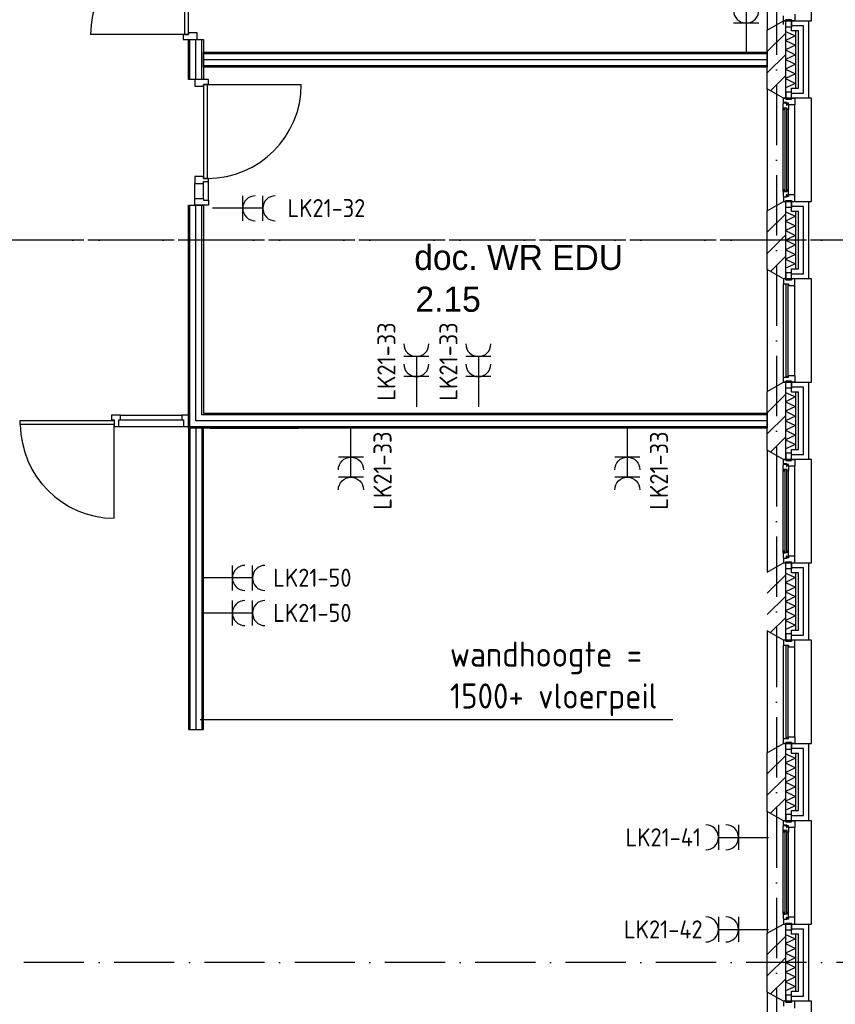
# Model space of a CAD drawing. Header units: millimetres. Extents: x 89505 to 241280, y 191 to 84291.
# Tile 23 of 45: x 182763 to 190893, y 19648 to 29460. Entities that reach past the tile are written whole.
import ezdxf
from ezdxf.enums import TextEntityAlignment as Align

# ---------------------------------------------------------------- set-up
doc = ezdxf.new("R2010")
doc.units = ezdxf.units.MM
doc.header["$LTSCALE"] = 100
doc.linetypes.add('DASHDOT', pattern=[9, 6, -1.5, 0, -1.5])
doc.layers.get('0').update_dxf_attribs({"linetype": 'CONTINUOUS'})
for name, color, linetype in [('AL$1----_ALGEMEEN', 7, 'CONTINUOUS'), ('AL$7----_STRAMIEN', 1, 'DASHDOT'), ('AL21----_BUITENWAND', 4, 'CONTINUOUS'), ('AL21K---_ISOLATIE', 1, 'CONTINUOUS'), ('AL22----_BINNENWAND', 7, 'CONTINUOUS'), ('AL28----_KONSTRUKTIE', 3, 'CONTINUOUS'), ('AL31----_BUITENKOZ', 7, 'CONTINUOUS'), ('AL32----_BINNENKOZ', 7, 'CONTINUOUS'), ('AL32----_DRAAIRICHTING', 1, 'CONTINUOUS'), ('ALL-----_REFLIJNEN', 8, 'CONTINUOUS'), ('ALXA3---_VOLZWART', 14, 'CONTINUOUS'), ('ALXAB---_PREFABBETON', 1, 'CONTINUOUS'), ('BL$4----', 7, 'CONTINUOUS'), ('BOUW', 8, 'CONTINUOUS'), ('EB62203-_ATTRIB', 2, 'CONTINUOUS'), ('EB63103-_ATTRIB', 2, 'CONTINUOUS'), ('EL62203-_KRACHT-WCD230', 3, 'CONTINUOUS'), ('EL63103-_LICHT-WCD230V', 3, 'CONTINUOUS')]:
    doc.layers.add(name, color=color, linetype=linetype)
doc.styles.add('1_8', font='ISO', dxfattribs={"height": 1.8})
doc.styles.add('BURO-025', font='BUROFONT.shx', dxfattribs={"height": 250})
doc.styles.add('NORATT', font='isocp.shx')
doc.styles.get("Standard").update_dxf_attribs({"font": 'iso.shx'})

# ---------------------------------------------------------------- blocks, each defined once
blk = doc.blocks.new('ES3W2A')
for p, q in [((1.25, 2), (-1.25, 2)), ((0, 2), (0, -3)), ((1.25, 0), (-1.25, 0))]:
    blk.add_line(p, q)
for centre in [(0, 3.25), (0, 1.25)]:
    blk.add_arc(centre, 1.25, 180, 0)
at = {"style": 'NORATT'}
for tag, flags, p in [('VERMOGEN', 9, (-2.5, 5)), ('GROEP', 8, (0, 5)), ('SCHAK', 8, (2.5, 5)), ('GELIJK', 9, (5, 5)), ('KAST', 9, (7, 5)), ('TAL', 8, (2.5, 5))]:
    blk.add_attdef(tag, text='', height=1.8, rotation=90, dxfattribs=dict(at, flags=flags)).set_placement(p, align=Align.MIDDLE_CENTER)
at = {"style": 'NORATT', "width": 0.7, "flags": 8}
blk.add_attdef('DOEL', text='', height=1.8, rotation=90, dxfattribs=at).set_placement((-2.5, 5), align=Align.MIDDLE_LEFT)
at = {"style": 'NORATT', "flags": 9}
blk.add_attdef('M_CODE', text='', height=1.8, dxfattribs=at).set_placement((0, 0), align=Align.MIDDLE_CENTER)

msp = doc.modelspace()

# ---------------------------------------------------------------- linework, layer by layer
at = {"color": 8, "linetype": 'Continuous'}
for p, q in [((183678.6, 25520.4), (183678.6, 25473.4)), ((183768.6, 25520.4), (183678.6, 25520.4)), ((183768.6, 25473.4), (183768.6, 25520.4)), ((183678.6, 25473.4), (183705.6, 25473.4)), ((183705.6, 25473.4), (183705.6, 25406.4)), ((183751.6, 25473.4), (183768.6, 25473.4)), ((183751.6, 25406.4), (183751.6, 25473.4)), ((183705.6, 25406.4), (183751.6, 25406.4))]:
    msp.add_line(p, q, dxfattribs=at)
msp.add_lwpolyline([(184445.1, 25520.4), (184378.1, 25520.4), (184378.1, 25473.4), (184395.1, 25473.4), (184395.1, 25406.4), (184445.1, 25406.4)], close=True, dxfattribs=at)
msp.add_lwpolyline([(182769.1, 25426.4, 0.408724), (183703.6, 24491.9), (183703.6, 25426.4)], format="xyb", dxfattribs=at)
at = {"layer": 'AL$1----_ALGEMEEN', "color": 8}
msp.add_line((189273.9, 22482.5), (184560.6, 22482.5), dxfattribs=at)
at = {"layer": 'AL$7----_STRAMIEN', "color": 1}
for p, q in [((190305.1, 76515.8), (190305.1, 7174.9)), ((192144.3, 27263.4), (170205.1, 27263.4)), ((194205.1, 27263.4), (170205.1, 27263.4)), ((194205.1, 20063.4), (170205.1, 20063.4))]:
    msp.add_line(p, q, dxfattribs=at)
at = {"layer": 'AL21----_BUITENWAND', "color": 8}
for p, q in [((190456.1, 29448.4), (190625.1, 29448.4)), ((190456.1, 29348.4), (190456.1, 29448.4)), ((190625.1, 29448.4), (190625.1, 28678.4)), ((190525.1, 29348.4), (190456.1, 29348.4)), ((190525.1, 28778.4), (190525.1, 29348.4)), ((190456.1, 28678.4), (190456.1, 28778.4)), ((190456.1, 28778.4), (190525.1, 28778.4)), ((190625.1, 28678.4), (190456.1, 28678.4)), ((190456.1, 27648.4), (190625.1, 27648.4)), ((190456.1, 27548.4), (190456.1, 27648.4)), ((190625.1, 27648.4), (190625.1, 26878.4)), ((190525.1, 27548.4), (190456.1, 27548.4)), ((190525.1, 26978.4), (190525.1, 27548.4)), ((190456.1, 26878.4), (190456.1, 26978.4)), ((190456.1, 26978.4), (190525.1, 26978.4)), ((190625.1, 26878.4), (190456.1, 26878.4)), ((190456.1, 25848.4), (190625.1, 25848.4)), ((190456.1, 25748.4), (190456.1, 25848.4)), ((190625.1, 25848.4), (190625.1, 25078.4)), ((190525.1, 25748.4), (190456.1, 25748.4)), ((190525.1, 25178.4), (190525.1, 25748.4)), ((190456.1, 25078.4), (190456.1, 25178.4)), ((190456.1, 25178.4), (190525.1, 25178.4)), ((190625.1, 25078.4), (190456.1, 25078.4)), ((190456.1, 24048.4), (190625.1, 24048.4)), ((190456.1, 23948.4), (190456.1, 24048.4)), ((190625.1, 24048.4), (190625.1, 23278.4)), ((190525.1, 23948.4), (190456.1, 23948.4)), ((190525.1, 23378.4), (190525.1, 23948.4)), ((190456.1, 23278.4), (190456.1, 23378.4)), ((190456.1, 23378.4), (190525.1, 23378.4)), ((190625.1, 23278.4), (190456.1, 23278.4)), ((190456.1, 22248.4), (190625.1, 22248.4)), ((190456.1, 22148.4), (190456.1, 22248.4)), ((190625.1, 22248.4), (190625.1, 21478.4)), ((190525.1, 22148.4), (190456.1, 22148.4)), ((190525.1, 21578.4), (190525.1, 22148.4)), ((190456.1, 21478.4), (190456.1, 21578.4)), ((190456.1, 21578.4), (190525.1, 21578.4)), ((190625.1, 21478.4), (190456.1, 21478.4)), ((190456.1, 20448.4), (190625.1, 20448.4)), ((190456.1, 20348.4), (190456.1, 20448.4)), ((190625.1, 20448.4), (190625.1, 19678.4)), ((190525.1, 20348.4), (190456.1, 20348.4)), ((190525.1, 19778.4), (190525.1, 20348.4)), ((190456.1, 19678.4), (190456.1, 19778.4)), ((190456.1, 19778.4), (190525.1, 19778.4)), ((190625.1, 19678.4), (190456.1, 19678.4))]:
    msp.add_line(p, q, dxfattribs=at)
at = {"layer": 'AL21K---_ISOLATIE', "color": 8, "linetype": 'Continuous'}
for p, q in [((190395.1, 29348.4), (190395.1, 28778.4)), ((190395.1, 29344.2), (190495.1, 29300.9)), ((190495.1, 29348.4), (190495.1, 28778.4)), ((190495.1, 29300.9), (190395.1, 29253.4)), ((190395.1, 29253.4), (190495.1, 29205.9)), ((190495.1, 29205.9), (190395.1, 29158.4)), ((190395.1, 29158.4), (190495.1, 29110.9)), ((190495.1, 29110.9), (190395.1, 29063.4)), ((190395.1, 29063.4), (190495.1, 29015.9)), ((190495.1, 29015.9), (190395.1, 28968.4)), ((190395.1, 28968.4), (190495.1, 28920.9)), ((190495.1, 28920.9), (190395.1, 28873.4)), ((190395.1, 28873.4), (190495.1, 28825.9)), ((190495.1, 28825.9), (190395.1, 28782.6)), ((190395.1, 27548.4), (190395.1, 26978.4)), ((190395.1, 27544.2), (190495.1, 27500.9)), ((190495.1, 27500.9), (190395.1, 27453.4)), ((190495.1, 27548.4), (190495.1, 26978.4)), ((190395.1, 27453.4), (190495.1, 27405.9)), ((190495.1, 27405.9), (190395.1, 27358.4)), ((190395.1, 27358.4), (190495.1, 27310.9)), ((190495.1, 27310.9), (190395.1, 27263.4)), ((190395.1, 27263.4), (190495.1, 27215.9)), ((190495.1, 27215.9), (190395.1, 27168.4)), ((190395.1, 27168.4), (190495.1, 27120.9)), ((190495.1, 27120.9), (190395.1, 27073.4)), ((190395.1, 27073.4), (190495.1, 27025.9)), ((190495.1, 27025.9), (190395.1, 26982.6)), ((190395.1, 25748.4), (190395.1, 25178.4)), ((190395.1, 25744.2), (190495.1, 25700.9)), ((190495.1, 25748.4), (190495.1, 25178.4)), ((190495.1, 25700.9), (190395.1, 25653.4)), ((190395.1, 25653.4), (190495.1, 25605.9)), ((190495.1, 25605.9), (190395.1, 25558.4)), ((190395.1, 25558.4), (190495.1, 25510.9)), ((190495.1, 25510.9), (190395.1, 25463.4)), ((190395.1, 25463.4), (190495.1, 25415.9)), ((190495.1, 25415.9), (190395.1, 25368.4)), ((190395.1, 25368.4), (190495.1, 25320.9)), ((190495.1, 25320.9), (190395.1, 25273.4)), ((190395.1, 25273.4), (190495.1, 25225.9)), ((190495.1, 25225.9), (190395.1, 25182.6)), ((190395.1, 23948.4), (190395.1, 23378.4)), ((190395.1, 23944.2), (190495.1, 23900.9)), ((190495.1, 23948.4), (190495.1, 23378.4)), ((190495.1, 23900.9), (190395.1, 23853.4)), ((190395.1, 23853.4), (190495.1, 23805.9)), ((190495.1, 23805.9), (190395.1, 23758.4)), ((190395.1, 23758.4), (190495.1, 23710.9)), ((190495.1, 23710.9), (190395.1, 23663.4)), ((190395.1, 23663.4), (190495.1, 23615.9)), ((190495.1, 23615.9), (190395.1, 23568.4)), ((190395.1, 23568.4), (190495.1, 23520.9)), ((190495.1, 23520.9), (190395.1, 23473.4)), ((190395.1, 23473.4), (190495.1, 23425.9)), ((190495.1, 23425.9), (190395.1, 23382.6)), ((190395.1, 22148.4), (190395.1, 21578.4)), ((190395.1, 22144.2), (190495.1, 22100.9)), ((190495.1, 22100.9), (190395.1, 22053.4)), ((190495.1, 22148.4), (190495.1, 21578.4)), ((190395.1, 22053.4), (190495.1, 22005.9)), ((190495.1, 22005.9), (190395.1, 21958.4)), ((190395.1, 21958.4), (190495.1, 21910.9)), ((190495.1, 21910.9), (190395.1, 21863.4)), ((190395.1, 21863.4), (190495.1, 21815.9)), ((190495.1, 21815.9), (190395.1, 21768.4)), ((190395.1, 21768.4), (190495.1, 21720.9)), ((190495.1, 21720.9), (190395.1, 21673.4)), ((190395.1, 21673.4), (190495.1, 21625.9)), ((190495.1, 21625.9), (190395.1, 21582.6)), ((190395.1, 20348.4), (190395.1, 19778.4)), ((190395.1, 20344.2), (190495.1, 20300.9)), ((190495.1, 20348.4), (190495.1, 19778.4)), ((190495.1, 20300.9), (190395.1, 20253.4)), ((190395.1, 20253.4), (190495.1, 20205.9)), ((190495.1, 20205.9), (190395.1, 20158.4)), ((190395.1, 20158.4), (190495.1, 20110.9)), ((190495.1, 20110.9), (190395.1, 20063.4)), ((190395.1, 20063.4), (190495.1, 20015.9)), ((190495.1, 20015.9), (190395.1, 19968.4)), ((190395.1, 19968.4), (190495.1, 19920.9)), ((190495.1, 19920.9), (190395.1, 19873.4)), ((190395.1, 19873.4), (190495.1, 19825.9)), ((190495.1, 19825.9), (190395.1, 19782.6))]:
    msp.add_line(p, q, dxfattribs=at)
at = {"layer": 'AL22----_BINNENWAND', "color": 8}
for p, q in [((184445.1, 29263.5), (184595.1, 29263.5)), ((184445.1, 28863.3), (184445.1, 29263.5)), ((184595.1, 29263.5), (184595.1, 28863.3)), ((184595.1, 29138.4), (190215.1, 29138.4)), ((184595.1, 28988.4), (184595.1, 29138.4)), ((190215.1, 29138.4), (190215.1, 28988.4)), ((190215.1, 28988.4), (184595.1, 28988.4)), ((184595.1, 28863.3), (184445.1, 28863.3)), ((184445.1, 27612.3), (184595.1, 27612.3)), ((184445.1, 25388.4), (184445.1, 27612.3)), ((184595.1, 27612.3), (184595.1, 25538.4)), ((184595.1, 25538.4), (190215.1, 25538.4)), ((190215.1, 25538.4), (190215.1, 25388.4)), ((190215.1, 25388.4), (184445.1, 25388.4)), ((184595.1, 25388.4), (184445.1, 25388.4)), ((184445.1, 25388.4), (184445.1, 22388.4)), ((184595.1, 22388.4), (184595.1, 25388.4)), ((184445.1, 22388.4), (184595.1, 22388.4))]:
    msp.add_line(p, q, dxfattribs=at)
at = {"layer": 'AL22----_BINNENWAND', "color": 8, "linetype": 'Continuous'}
for p, q in [((184460.1, 28863.3), (184460.1, 29263.5)), ((184580.1, 28863.3), (184580.1, 29263.5)), ((184595.1, 29123.4), (190215.1, 29123.4)), ((184595.1, 29003.4), (190215.1, 29003.4)), ((184460.1, 25403.4), (184460.1, 27612.3)), ((184580.1, 25523.4), (184580.1, 27612.3)), ((190215.1, 25523.4), (184580.1, 25523.4)), ((190215.1, 25403.4), (184460.1, 25403.4)), ((184460.1, 25388.4), (184460.1, 22388.4)), ((184580.1, 25388.4), (184580.1, 22388.4))]:
    msp.add_line(p, q, dxfattribs=at)
at = {"layer": 'AL28----_KONSTRUKTIE', "color": 8}
for p, q in [((190215.1, 29356), (190375.1, 29448.4)), ((190375.1, 29448.4), (190395.1, 29448.4)), ((190395.1, 29448.4), (190395.1, 28678.4)), ((190215.1, 28770.8), (190215.1, 29356)), ((190375.1, 28678.4), (190215.1, 28770.8)), ((190395.1, 28678.4), (190375.1, 28678.4)), ((190215.1, 27556), (190375.1, 27648.4)), ((190375.1, 27648.4), (190395.1, 27648.4)), ((190395.1, 27648.4), (190395.1, 26878.4)), ((190215.1, 26970.8), (190215.1, 27556)), ((190375.1, 26878.4), (190215.1, 26970.8)), ((190395.1, 26878.4), (190375.1, 26878.4)), ((190215.1, 25756), (190375.1, 25848.4)), ((190375.1, 25848.4), (190395.1, 25848.4)), ((190395.1, 25848.4), (190395.1, 25078.4)), ((190215.1, 25170.8), (190215.1, 25756)), ((190375.1, 25078.4), (190215.1, 25170.8)), ((190395.1, 25078.4), (190375.1, 25078.4)), ((190215.1, 23956), (190375.1, 24048.4)), ((190375.1, 24048.4), (190395.1, 24048.4)), ((190395.1, 24048.4), (190395.1, 23278.4)), ((190375.1, 23278.4), (190215.1, 23370.8)), ((190395.1, 23278.4), (190375.1, 23278.4)), ((190215.1, 22156), (190375.1, 22248.4)), ((190375.1, 22248.4), (190395.1, 22248.4)), ((190395.1, 22248.4), (190395.1, 21478.4)), ((190215.1, 21570.8), (190215.1, 22156)), ((190375.1, 21478.4), (190215.1, 21570.8)), ((190395.1, 21478.4), (190375.1, 21478.4)), ((190215.1, 20356), (190375.1, 20448.4)), ((190375.1, 20448.4), (190395.1, 20448.4)), ((190395.1, 20448.4), (190395.1, 19678.4)), ((190215.1, 19770.8), (190215.1, 20356)), ((190375.1, 19678.4), (190215.1, 19770.8)), ((190395.1, 19678.4), (190375.1, 19678.4))]:
    msp.add_line(p, q, dxfattribs=at)
at = {"layer": 'AL31----_BUITENKOZ', "color": 8}
for p, q in [((190215.1, 30570.8), (190215.1, 29356)), ((190655.1, 29448.4), (190655.1, 30478.4)), ((190215.1, 29356), (190375.1, 29448.4)), ((190375.1, 29448.4), (190655.1, 29448.4)), ((190400.1, 29387.4), (190400.1, 29458.4)), ((190400.1, 29458.4), (190456.1, 29458.4)), ((190456.1, 29458.4), (190456.1, 29387.4)), ((190456.1, 29387.4), (190400.1, 29387.4)), ((190215.1, 28770.8), (190215.1, 27556)), ((190375.1, 28678.4), (190215.1, 28770.8)), ((190655.1, 28678.4), (190375.1, 28678.4)), ((190375.1, 28634.4), (190375.1, 28678.4)), ((190375.1, 28678.4), (190400.1, 28678.4)), ((190400.1, 28739.4), (190400.1, 28668.4)), ((190456.1, 28739.4), (190400.1, 28739.4)), ((190400.1, 28678.4), (190400.1, 28668.4)), ((190400.1, 28668.4), (190456.1, 28668.4)), ((190400.1, 28668.4), (190456.1, 28668.4)), ((190456.1, 28668.4), (190456.1, 28739.4)), ((190456.1, 28678.4), (190489.1, 28678.4)), ((190456.1, 28668.4), (190456.1, 28678.4)), ((190489.1, 28678.4), (190489.1, 28611.4)), ((190655.1, 27648.4), (190655.1, 28678.4)), ((190372.1, 28621.7), (190376.4, 28624.1)), ((190372.1, 28579.2), (190372.1, 28621.7)), ((190372.1, 27747.6), (190372.1, 28579.2)), ((190413.1, 28579.2), (190372.1, 28579.2)), ((190374.4, 28562.2), (190374.4, 28579.2)), ((190374.4, 28579.2), (190388, 28579.2)), ((190388, 28562.2), (190374.4, 28562.2)), ((190411.1, 28634.4), (190375.1, 28634.4)), ((190376.4, 28631.2), (190406.1, 28631.2)), ((190376.4, 28624.1), (190376.4, 28631.2)), ((190388, 28579.2), (190388, 28562.2)), ((190406.1, 28631.2), (190406.1, 28608.7)), ((190406.1, 28608.7), (190411.1, 28608.7)), ((190411.1, 28628.4), (190411.1, 28634.4)), ((190426.1, 28628.4), (190411.1, 28628.4)), ((190411.1, 28616.7), (190426.1, 28616.7)), ((190411.1, 28608.7), (190411.1, 28616.7)), ((190413.1, 28562.2), (190413.1, 28579.2)), ((190426.1, 28564.3), (190413.1, 28562.2)), ((190426.1, 28611.4), (190426.1, 28628.4)), ((190426.1, 28616.7), (190426.1, 28611.4)), ((190489.1, 28611.4), (190426.1, 28611.4)), ((190426.1, 28611.4), (190426.1, 28564.3)), ((190426.1, 27762.5), (190426.1, 28564.3)), ((190489.1, 27715.4), (190489.1, 28611.4)), ((190372.1, 27747.6), (190372.1, 27705.1)), ((190413.1, 27747.6), (190372.1, 27747.6)), ((190372.1, 27705.1), (190376.4, 27702.6)), ((190374.4, 27764.6), (190374.4, 27747.6)), ((190388, 27764.6), (190374.4, 27764.6)), ((190374.4, 27747.6), (190388, 27747.6)), ((190375.1, 27692.4), (190375.1, 27648.4)), ((190411.1, 27692.4), (190375.1, 27692.4)), ((190376.4, 27702.6), (190376.4, 27695.6)), ((190376.4, 27695.6), (190406.1, 27695.6)), ((190388, 27747.6), (190388, 27764.6)), ((190406.1, 27718.1), (190411.1, 27718.1)), ((190406.1, 27695.6), (190406.1, 27718.1)), ((190411.1, 27718.1), (190411.1, 27710.1)), ((190411.1, 27710.1), (190426.1, 27710.1)), ((190411.1, 27698.4), (190411.1, 27692.4)), ((190426.1, 27698.4), (190411.1, 27698.4)), ((190413.1, 27764.6), (190413.1, 27747.6)), ((190426.1, 27762.5), (190413.1, 27764.6)), ((190426.1, 27715.4), (190426.1, 27762.5)), ((190426.1, 27715.4), (190426.1, 27698.4)), ((190489.1, 27715.4), (190426.1, 27715.4)), ((190426.1, 27710.1), (190426.1, 27715.4)), ((190489.1, 27648.4), (190489.1, 27715.4)), ((190215.1, 27556), (190375.1, 27648.4)), ((190375.1, 27648.4), (190655.1, 27648.4)), ((190375.1, 27648.4), (190400.1, 27648.4)), ((190400.1, 27587.4), (190400.1, 27658.4)), ((190400.1, 27658.4), (190456.1, 27658.4)), ((190400.1, 27658.4), (190456.1, 27658.4)), ((190400.1, 27648.4), (190400.1, 27658.4)), ((190456.1, 27587.4), (190400.1, 27587.4)), ((190456.1, 27658.4), (190456.1, 27587.4)), ((190456.1, 27658.4), (190456.1, 27648.4)), ((190456.1, 27648.4), (190489.1, 27648.4)), ((190215.1, 26970.8), (190215.1, 25756)), ((190375.1, 26878.4), (190215.1, 26970.8)), ((190400.1, 26939.4), (190400.1, 26868.4)), ((190456.1, 26939.4), (190400.1, 26939.4)), ((190456.1, 26868.4), (190456.1, 26939.4)), ((190655.1, 26878.4), (190375.1, 26878.4)), ((190375.1, 25898.4), (190375.1, 26828.4)), ((190400.1, 26868.4), (190456.1, 26868.4)), ((190489.1, 25915.4), (190489.1, 26811.4)), ((190655.1, 25848.4), (190655.1, 26878.4)), ((190215.1, 25756), (190375.1, 25848.4)), ((190375.1, 25848.4), (190655.1, 25848.4)), ((190400.1, 25787.4), (190400.1, 25858.4)), ((190400.1, 25858.4), (190456.1, 25858.4)), ((190456.1, 25858.4), (190456.1, 25787.4)), ((190456.1, 25787.4), (190400.1, 25787.4)), ((190215.1, 25170.8), (190215.1, 23956)), ((190375.1, 25078.4), (190215.1, 25170.8)), ((190400.1, 25139.4), (190400.1, 25068.4)), ((190456.1, 25139.4), (190400.1, 25139.4)), ((190456.1, 25068.4), (190456.1, 25139.4)), ((190372.1, 25021.7), (190376.4, 25024.1)), ((190372.1, 24979.2), (190372.1, 25021.7)), ((190655.1, 25078.4), (190375.1, 25078.4)), ((190375.1, 25034.4), (190375.1, 25078.4)), ((190375.1, 25078.4), (190400.1, 25078.4)), ((190411.1, 25034.4), (190375.1, 25034.4)), ((190376.4, 25031.2), (190406.1, 25031.2)), ((190376.4, 25024.1), (190376.4, 25031.2)), ((190400.1, 25078.4), (190400.1, 25068.4)), ((190400.1, 25068.4), (190456.1, 25068.4)), ((190400.1, 25068.4), (190456.1, 25068.4)), ((190406.1, 25031.2), (190406.1, 25008.7)), ((190411.1, 25028.4), (190411.1, 25034.4)), ((190426.1, 25028.4), (190411.1, 25028.4)), ((190426.1, 25011.4), (190426.1, 25028.4)), ((190456.1, 25078.4), (190489.1, 25078.4)), ((190456.1, 25068.4), (190456.1, 25078.4)), ((190489.1, 25078.4), (190489.1, 25011.4)), ((190655.1, 24048.4), (190655.1, 25078.4)), ((190372.1, 24147.6), (190372.1, 24979.2)), ((190413.1, 24979.2), (190372.1, 24979.2)), ((190374.4, 24962.2), (190374.4, 24979.2)), ((190374.4, 24979.2), (190388, 24979.2)), ((190388, 24962.2), (190374.4, 24962.2)), ((190388, 24979.2), (190388, 24962.2)), ((190406.1, 25008.7), (190411.1, 25008.7)), ((190411.1, 25016.7), (190426.1, 25016.7)), ((190411.1, 25008.7), (190411.1, 25016.7)), ((190413.1, 24962.2), (190413.1, 24979.2)), ((190426.1, 24964.3), (190413.1, 24962.2)), ((190426.1, 25016.7), (190426.1, 25011.4)), ((190489.1, 25011.4), (190426.1, 25011.4)), ((190426.1, 25011.4), (190426.1, 24964.3)), ((190426.1, 24162.5), (190426.1, 24964.3)), ((190489.1, 24115.4), (190489.1, 25011.4)), ((190372.1, 24147.6), (190372.1, 24105.1)), ((190413.1, 24147.6), (190372.1, 24147.6)), ((190374.4, 24164.6), (190374.4, 24147.6)), ((190388, 24164.6), (190374.4, 24164.6)), ((190374.4, 24147.6), (190388, 24147.6)), ((190388, 24147.6), (190388, 24164.6)), ((190413.1, 24164.6), (190413.1, 24147.6)), ((190426.1, 24162.5), (190413.1, 24164.6)), ((190426.1, 24115.4), (190426.1, 24162.5)), ((190215.1, 23956), (190375.1, 24048.4)), ((190372.1, 24105.1), (190376.4, 24102.6)), ((190375.1, 24092.4), (190375.1, 24048.4)), ((190411.1, 24092.4), (190375.1, 24092.4)), ((190375.1, 24048.4), (190655.1, 24048.4)), ((190375.1, 24048.4), (190400.1, 24048.4)), ((190376.4, 24102.6), (190376.4, 24095.6)), ((190376.4, 24095.6), (190406.1, 24095.6)), ((190400.1, 24058.4), (190456.1, 24058.4)), ((190400.1, 24048.4), (190400.1, 24058.4)), ((190400.1, 23987.4), (190400.1, 24058.4)), ((190400.1, 24058.4), (190456.1, 24058.4)), ((190406.1, 24118.1), (190411.1, 24118.1)), ((190406.1, 24095.6), (190406.1, 24118.1)), ((190411.1, 24118.1), (190411.1, 24110.1)), ((190411.1, 24110.1), (190426.1, 24110.1)), ((190411.1, 24098.4), (190411.1, 24092.4)), ((190426.1, 24098.4), (190411.1, 24098.4)), ((190426.1, 24115.4), (190426.1, 24098.4)), ((190489.1, 24115.4), (190426.1, 24115.4)), ((190426.1, 24110.1), (190426.1, 24115.4)), ((190456.1, 24058.4), (190456.1, 24048.4)), ((190456.1, 24058.4), (190456.1, 23987.4)), ((190456.1, 24048.4), (190489.1, 24048.4)), ((190489.1, 24048.4), (190489.1, 24115.4)), ((190456.1, 23987.4), (190400.1, 23987.4)), ((190215.1, 23370.8), (190215.1, 22156)), ((190375.1, 23278.4), (190215.1, 23370.8)), ((190655.1, 23278.4), (190375.1, 23278.4)), ((190400.1, 23339.4), (190400.1, 23268.4)), ((190456.1, 23339.4), (190400.1, 23339.4)), ((190400.1, 23268.4), (190456.1, 23268.4)), ((190456.1, 23268.4), (190456.1, 23339.4)), ((190655.1, 22248.4), (190655.1, 23278.4)), ((190375.1, 22298.4), (190375.1, 23228.4)), ((190489.1, 22315.4), (190489.1, 23211.4)), ((190215.1, 22156), (190375.1, 22248.4)), ((190375.1, 22248.4), (190655.1, 22248.4)), ((190400.1, 22187.4), (190400.1, 22258.4)), ((190400.1, 22258.4), (190456.1, 22258.4)), ((190456.1, 22187.4), (190400.1, 22187.4)), ((190456.1, 22258.4), (190456.1, 22187.4)), ((190215.1, 21570.8), (190215.1, 20356)), ((190375.1, 21478.4), (190215.1, 21570.8)), ((190400.1, 21539.4), (190400.1, 21468.4)), ((190456.1, 21539.4), (190400.1, 21539.4)), ((190456.1, 21468.4), (190456.1, 21539.4)), ((190372.1, 21421.7), (190376.4, 21424.1)), ((190372.1, 21379.2), (190372.1, 21421.7)), ((190375.1, 21434.4), (190375.1, 21478.4)), ((190375.1, 21478.4), (190400.1, 21478.4)), ((190655.1, 21478.4), (190375.1, 21478.4)), ((190411.1, 21434.4), (190375.1, 21434.4)), ((190376.4, 21431.2), (190406.1, 21431.2)), ((190376.4, 21424.1), (190376.4, 21431.2)), ((190400.1, 21478.4), (190400.1, 21468.4)), ((190400.1, 21468.4), (190456.1, 21468.4)), ((190400.1, 21468.4), (190456.1, 21468.4)), ((190406.1, 21431.2), (190406.1, 21408.7)), ((190406.1, 21408.7), (190411.1, 21408.7)), ((190411.1, 21428.4), (190411.1, 21434.4)), ((190426.1, 21428.4), (190411.1, 21428.4)), ((190411.1, 21416.7), (190426.1, 21416.7)), ((190411.1, 21408.7), (190411.1, 21416.7)), ((190426.1, 21411.4), (190426.1, 21428.4)), ((190426.1, 21416.7), (190426.1, 21411.4)), ((190489.1, 21411.4), (190426.1, 21411.4)), ((190426.1, 21411.4), (190426.1, 21364.3)), ((190456.1, 21478.4), (190489.1, 21478.4)), ((190456.1, 21468.4), (190456.1, 21478.4)), ((190489.1, 21478.4), (190489.1, 21411.4)), ((190489.1, 20515.4), (190489.1, 21411.4)), ((190655.1, 20448.4), (190655.1, 21478.4)), ((190372.1, 20547.6), (190372.1, 21379.2)), ((190413.1, 21379.2), (190372.1, 21379.2)), ((190374.4, 21362.2), (190374.4, 21379.2)), ((190374.4, 21379.2), (190388, 21379.2)), ((190388, 21362.2), (190374.4, 21362.2)), ((190388, 21379.2), (190388, 21362.2)), ((190413.1, 21362.2), (190413.1, 21379.2)), ((190426.1, 21364.3), (190413.1, 21362.2)), ((190426.1, 20562.5), (190426.1, 21364.3)), ((190372.1, 20547.6), (190372.1, 20505.1)), ((190413.1, 20547.6), (190372.1, 20547.6)), ((190374.4, 20564.6), (190374.4, 20547.6)), ((190388, 20564.6), (190374.4, 20564.6)), ((190374.4, 20547.6), (190388, 20547.6)), ((190388, 20547.6), (190388, 20564.6)), ((190406.1, 20518.1), (190411.1, 20518.1)), ((190406.1, 20495.6), (190406.1, 20518.1)), ((190411.1, 20518.1), (190411.1, 20510.1)), ((190411.1, 20510.1), (190426.1, 20510.1)), ((190413.1, 20564.6), (190413.1, 20547.6)), ((190426.1, 20562.5), (190413.1, 20564.6)), ((190426.1, 20515.4), (190426.1, 20562.5)), ((190426.1, 20515.4), (190426.1, 20498.4)), ((190489.1, 20515.4), (190426.1, 20515.4)), ((190426.1, 20510.1), (190426.1, 20515.4)), ((190489.1, 20448.4), (190489.1, 20515.4)), ((190215.1, 20356), (190375.1, 20448.4)), ((190372.1, 20505.1), (190376.4, 20502.6)), ((190375.1, 20492.4), (190375.1, 20448.4)), ((190411.1, 20492.4), (190375.1, 20492.4)), ((190375.1, 20448.4), (190400.1, 20448.4)), ((190375.1, 20448.4), (190655.1, 20448.4)), ((190376.4, 20502.6), (190376.4, 20495.6)), ((190376.4, 20495.6), (190406.1, 20495.6)), ((190400.1, 20387.4), (190400.1, 20458.4)), ((190400.1, 20458.4), (190456.1, 20458.4)), ((190400.1, 20458.4), (190456.1, 20458.4)), ((190400.1, 20448.4), (190400.1, 20458.4)), ((190411.1, 20498.4), (190411.1, 20492.4)), ((190426.1, 20498.4), (190411.1, 20498.4)), ((190456.1, 20458.4), (190456.1, 20387.4)), ((190456.1, 20458.4), (190456.1, 20448.4)), ((190456.1, 20448.4), (190489.1, 20448.4)), ((190456.1, 20387.4), (190400.1, 20387.4)), ((190215.1, 19770.8), (190215.1, 18556)), ((190375.1, 19678.4), (190215.1, 19770.8)), ((190400.1, 19739.4), (190400.1, 19668.4)), ((190456.1, 19739.4), (190400.1, 19739.4)), ((190456.1, 19668.4), (190456.1, 19739.4)), ((190655.1, 19678.4), (190375.1, 19678.4)), ((190400.1, 19668.4), (190456.1, 19668.4)), ((190655.1, 18648.4), (190655.1, 19678.4))]:
    msp.add_line(p, q, dxfattribs=at)
at = {"layer": 'AL31----_BUITENKOZ', "color": 8, "linetype": 'Continuous'}
for p, q in [((190375.1, 29448.4), (190375.1, 29498.4)), ((190375.1, 29413.5), (190375.1, 29463.5)), ((190400.1, 29448.4), (190375.1, 29448.4)), ((190400.1, 29458.4), (190400.1, 29448.4)), ((190456.1, 29458.4), (190400.1, 29458.4)), ((190400.1, 29448.4), (190400.1, 29448.4)), ((190456.1, 29448.4), (190456.1, 29458.4)), ((190489.1, 29448.4), (190456.1, 29448.4)), ((190489.1, 29515.4), (190489.1, 29448.4)), ((190390.1, 28577.2), (190390.1, 27749.6)), ((190411.1, 28577.2), (190390.1, 28577.2)), ((190411.1, 27749.6), (190411.1, 28577.2)), ((190390.1, 27749.6), (190411.1, 27749.6)), ((190375.1, 26878.4), (190375.1, 26828.4)), ((190400.1, 26878.4), (190375.1, 26878.4)), ((190375.1, 26828.4), (190426.1, 26828.4)), ((190375.1, 26828.4), (190375.1, 26828.4)), ((190400.1, 26878.4), (190400.1, 26878.4)), ((190400.1, 26868.4), (190400.1, 26878.4)), ((190456.1, 26868.4), (190400.1, 26868.4)), ((190401.1, 26823.4), (190401.1, 25903.4)), ((190422.1, 26823.4), (190401.1, 26823.4)), ((190422.1, 25903.4), (190422.1, 26823.4)), ((190426.1, 26828.4), (190426.1, 26811.4)), ((190426.1, 26811.4), (190489.1, 26811.4)), ((190456.1, 26878.4), (190456.1, 26868.4)), ((190489.1, 26878.4), (190456.1, 26878.4)), ((190489.1, 26811.4), (190489.1, 26878.4)), ((190489.1, 26811.4), (190489.1, 26811.4)), ((190489.1, 26811.4), (190489.1, 26811.4)), ((190489.1, 26811.4), (190489.1, 26811.4)), ((190489.1, 26811.4), (190489.1, 26811.4)), ((190426.1, 25915.4), (190489.1, 25915.4)), ((190426.1, 25898.4), (190426.1, 25915.4)), ((190489.1, 25915.4), (190489.1, 25848.4)), ((190489.1, 25915.4), (190489.1, 25915.4)), ((190489.1, 25915.4), (190489.1, 25915.4)), ((190489.1, 25915.4), (190489.1, 25915.4)), ((190489.1, 25915.4), (190489.1, 25915.4)), ((190375.1, 25848.4), (190375.1, 25898.4)), ((190375.1, 25898.4), (190426.1, 25898.4)), ((190375.1, 25898.4), (190375.1, 25898.4)), ((190400.1, 25848.4), (190375.1, 25848.4)), ((190400.1, 25858.4), (190400.1, 25848.4)), ((190456.1, 25858.4), (190400.1, 25858.4)), ((190400.1, 25848.4), (190400.1, 25848.4)), ((190401.1, 25903.4), (190422.1, 25903.4)), ((190456.1, 25848.4), (190456.1, 25858.4)), ((190489.1, 25848.4), (190456.1, 25848.4)), ((182769.1, 25467.4), (183703.6, 25467.4)), ((182769.1, 25426.4), (182769.1, 25467.4)), ((183703.6, 25426.4), (182769.1, 25426.4)), ((183703.6, 25467.4), (183703.6, 25426.4)), ((190390.1, 24977.2), (190390.1, 24149.6)), ((190411.1, 24977.2), (190390.1, 24977.2)), ((190411.1, 24149.6), (190411.1, 24977.2)), ((190390.1, 24149.6), (190411.1, 24149.6)), ((190375.1, 23278.4), (190375.1, 23228.4)), ((190400.1, 23278.4), (190375.1, 23278.4)), ((190400.1, 23278.4), (190400.1, 23278.4)), ((190400.1, 23268.4), (190400.1, 23278.4)), ((190456.1, 23268.4), (190400.1, 23268.4)), ((190456.1, 23278.4), (190456.1, 23268.4)), ((190489.1, 23278.4), (190456.1, 23278.4)), ((190489.1, 23211.4), (190489.1, 23278.4)), ((190375.1, 23228.4), (190426.1, 23228.4)), ((190375.1, 23228.4), (190375.1, 23228.4)), ((190401.1, 23223.4), (190401.1, 22303.4)), ((190422.1, 23223.4), (190401.1, 23223.4)), ((190422.1, 22303.4), (190422.1, 23223.4)), ((190426.1, 23228.4), (190426.1, 23211.4)), ((190426.1, 23211.4), (190489.1, 23211.4)), ((190489.1, 23211.4), (190489.1, 23211.4)), ((190489.1, 23211.4), (190489.1, 23211.4)), ((190489.1, 23211.4), (190489.1, 23211.4)), ((190489.1, 23211.4), (190489.1, 23211.4)), ((190375.1, 22248.4), (190375.1, 22298.4)), ((190375.1, 22298.4), (190426.1, 22298.4)), ((190375.1, 22298.4), (190375.1, 22298.4)), ((190401.1, 22303.4), (190422.1, 22303.4)), ((190426.1, 22315.4), (190489.1, 22315.4)), ((190426.1, 22298.4), (190426.1, 22315.4)), ((190489.1, 22315.4), (190489.1, 22248.4)), ((190489.1, 22315.4), (190489.1, 22315.4)), ((190489.1, 22315.4), (190489.1, 22315.4)), ((190489.1, 22315.4), (190489.1, 22315.4)), ((190489.1, 22315.4), (190489.1, 22315.4)), ((190400.1, 22248.4), (190375.1, 22248.4)), ((190400.1, 22258.4), (190400.1, 22248.4)), ((190456.1, 22258.4), (190400.1, 22258.4)), ((190400.1, 22248.4), (190400.1, 22248.4)), ((190456.1, 22248.4), (190456.1, 22258.4)), ((190489.1, 22248.4), (190456.1, 22248.4)), ((190390.1, 21377.2), (190390.1, 20549.6)), ((190411.1, 21377.2), (190390.1, 21377.2)), ((190411.1, 20549.6), (190411.1, 21377.2)), ((190390.1, 20549.6), (190411.1, 20549.6)), ((190375.1, 19678.4), (190375.1, 19628.4)), ((190400.1, 19678.4), (190375.1, 19678.4)), ((190400.1, 19678.4), (190400.1, 19678.4)), ((190400.1, 19668.4), (190400.1, 19678.4)), ((190456.1, 19668.4), (190400.1, 19668.4)), ((190456.1, 19678.4), (190456.1, 19668.4)), ((190489.1, 19678.4), (190456.1, 19678.4)), ((190489.1, 19611.4), (190489.1, 19678.4))]:
    msp.add_line(p, q, dxfattribs=at)
at = {"layer": 'AL32----_BINNENKOZ', "color": 8}
for p, q in [((184404.6, 30247.5), (184404.6, 29313.5)), ((184444.6, 29313.5), (184444.6, 30247.5)), ((184393.6, 29313.5), (184393.6, 29263.5)), ((184444.6, 29313.5), (184393.6, 29313.5)), ((184393.6, 29263.5), (184532.6, 29263.5)), ((184404.6, 29313.5), (184444.6, 29313.5)), ((184532.6, 29330.5), (184444.6, 29330.5)), ((184444.6, 29330.5), (184444.6, 29313.5)), ((184532.6, 29263.5), (184532.6, 29330.5)), ((184507.6, 28863.3), (184507.6, 28796.3)), ((184646.6, 28863.3), (184507.6, 28863.3)), ((184646.6, 28813.3), (184646.6, 28863.3)), ((184507.6, 28796.3), (184595.6, 28796.3)), ((184595.6, 28813.3), (184595.6, 27879.3)), ((184635.6, 28813.3), (184595.6, 28813.3)), ((184595.6, 28813.3), (184646.6, 28813.3)), ((184595.6, 28796.3), (184595.6, 28813.3)), ((184635.6, 27879.3), (184635.6, 28813.3)), ((184507.6, 27896.3), (184507.6, 27829.3)), ((184595.6, 27896.3), (184507.6, 27896.3)), ((184595.6, 27879.3), (184595.6, 27896.3)), ((184595.6, 27879.3), (184635.6, 27879.3)), ((184646.6, 27879.3), (184595.6, 27879.3)), ((184646.6, 27846.3), (184646.6, 27879.3)), ((184646.6, 27846.3), (184646.6, 27879.3)), ((184507.6, 27829.3), (184595.6, 27829.3)), ((184507.6, 27679.3), (184507.6, 27829.3)), ((184595.6, 27846.3), (184646.6, 27846.3)), ((184595.6, 27829.3), (184595.6, 27846.3)), ((184595.6, 27679.3), (184595.6, 27829.3)), ((184646.6, 27662.3), (184646.6, 27846.3)), ((184507.6, 27679.3), (184595.6, 27679.3)), ((184507.6, 27612.3), (184507.6, 27679.3)), ((184595.6, 27679.3), (184595.6, 27662.3)), ((184646.6, 27612.3), (184507.6, 27612.3)), ((184595.6, 27662.3), (184646.6, 27662.3)), ((184646.6, 27662.3), (184646.6, 27612.3)), ((183768.6, 25520.4), (184378.1, 25520.4)), ((183768.6, 25473.4), (184378.1, 25473.4)), ((183751.6, 25406.4), (184395.1, 25406.4))]:
    msp.add_line(p, q, dxfattribs=at)
at = {"layer": 'AL32----_BINNENKOZ', "color": 8, "linetype": 'Continuous'}
msp.add_line((184662.1, 25388.4), (185542.1, 25388.4), dxfattribs=at)
at = {"layer": 'AL32----_DRAAIRICHTING', "color": 8}
for p, q in [((184404.6, 29313.5), (183470.6, 29313.5)), ((184635.6, 28813.3), (185569.6, 28813.3))]:
    msp.add_line(p, q, dxfattribs=at)
for centre, start, end in [((184404.6, 29313.5), 90, 180), ((184635.6, 28813.3), 270, 0)]:
    msp.add_arc(centre, 934, start, end, dxfattribs=at)
at = {"layer": 'ALL-----_REFLIJNEN', "color": 8, "linetype": 'Continuous'}
for p, q in [((190575.1, 29398.4), (190456.1, 29398.4)), ((190575.1, 28728.4), (190575.1, 29398.4)), ((184520.1, 28863.3), (184520.1, 29263.5)), ((184595.1, 29063.4), (190215.1, 29063.4)), ((190456.1, 28728.4), (190575.1, 28728.4)), ((184520.1, 25463.4), (184520.1, 27612.3)), ((190575.1, 27598.4), (190456.1, 27598.4)), ((190575.1, 26928.4), (190575.1, 27598.4)), ((190456.1, 26928.4), (190575.1, 26928.4)), ((190575.1, 25798.4), (190456.1, 25798.4)), ((190575.1, 25128.4), (190575.1, 25798.4)), ((190215.1, 25463.4), (184520.1, 25463.4)), ((184520.1, 25388.4), (184520.1, 22388.4)), ((190456.1, 25128.4), (190575.1, 25128.4)), ((190575.1, 23998.4), (190456.1, 23998.4)), ((190575.1, 23328.4), (190575.1, 23998.4)), ((190456.1, 23328.4), (190575.1, 23328.4)), ((190575.1, 22198.4), (190456.1, 22198.4)), ((190575.1, 21528.4), (190575.1, 22198.4)), ((190456.1, 21528.4), (190575.1, 21528.4)), ((190575.1, 20398.4), (190456.1, 20398.4)), ((190575.1, 19728.4), (190575.1, 20398.4)), ((190456.1, 19728.4), (190575.1, 19728.4))]:
    msp.add_line(p, q, dxfattribs=at)
at = {"layer": 'ALXA3---_VOLZWART', "color": 8}
for p, q in [((190575.1, 29398.4), (190456.1, 29398.4)), ((190575.1, 28728.4), (190575.1, 29398.4)), ((190456.1, 28728.4), (190575.1, 28728.4)), ((190575.1, 27598.4), (190456.1, 27598.4)), ((190575.1, 26928.4), (190575.1, 27598.4)), ((190456.1, 26928.4), (190575.1, 26928.4)), ((190575.1, 25798.4), (190456.1, 25798.4)), ((190575.1, 25128.4), (190575.1, 25798.4)), ((190456.1, 25128.4), (190575.1, 25128.4)), ((190575.1, 23998.4), (190456.1, 23998.4)), ((190575.1, 23328.4), (190575.1, 23998.4)), ((190456.1, 23328.4), (190575.1, 23328.4)), ((190575.1, 22198.4), (190456.1, 22198.4)), ((190575.1, 21528.4), (190575.1, 22198.4)), ((190456.1, 21528.4), (190575.1, 21528.4)), ((190575.1, 20398.4), (190456.1, 20398.4)), ((190575.1, 19728.4), (190575.1, 20398.4)), ((190456.1, 19728.4), (190575.1, 19728.4))]:
    msp.add_line(p, q, dxfattribs=at)
at = {"layer": 'ALXAB---_PREFABBETON', "color": 8}
for p, q in [((190395.1, 29323.9), (190215.1, 29143.9)), ((190395.1, 29111.8), (190215.1, 28931.8)), ((190395.1, 28899.6), (190247.6, 28752.1)), ((190395.1, 28687.5), (190386, 28678.4)), ((190395.1, 27523.9), (190215.1, 27343.9)), ((190395.1, 27311.8), (190215.1, 27131.8)), ((190395.1, 27099.6), (190247.6, 26952.1)), ((190395.1, 26887.5), (190386, 26878.4)), ((190395.1, 25723.9), (190215.1, 25543.9)), ((190395.1, 25511.8), (190215.1, 25331.8)), ((190395.1, 25299.6), (190247.6, 25152.1)), ((190395.1, 25087.5), (190386, 25078.4)), ((190395.1, 23923.9), (190215.1, 23743.9)), ((190395.1, 23711.8), (190215.1, 23531.8)), ((190395.1, 23499.6), (190247.6, 23352.1)), ((190395.1, 23287.5), (190386, 23278.4)), ((190395.1, 22123.9), (190215.1, 21943.9)), ((190395.1, 21911.8), (190215.1, 21731.8)), ((190395.1, 21699.6), (190247.6, 21552.1)), ((190395.1, 21487.5), (190386, 21478.4)), ((190395.1, 20323.9), (190215.1, 20143.9)), ((190395.1, 20111.8), (190215.1, 19931.8)), ((190395.1, 19899.6), (190247.6, 19752.1)), ((190395.1, 19687.5), (190386, 19678.4))]:
    msp.add_line(p, q, dxfattribs=at)

# ---------------------------------------------------------------- block references
at = {"layer": 'EL62203-_KRACHT-WCD230'}
ref = msp.add_blockref('ES3W2A', (184986.1, 27580.9, 1050), dxfattribs=dict(at, xscale=100, yscale=100, zscale=100, rotation=270))
ref.add_attrib('GROEP', 'LK21-32', dxfattribs={"layer": 'EB62203-_ATTRIB', "color": 1, "height": 180, "style": '1_8', "flags": 8}).set_placement((185432, 27582.9, 1050), align=Align.MIDDLE_LEFT)
ref = msp.add_blockref('ES3W2A', (184882.8, 23897.3), dxfattribs=dict(at, xscale=100, yscale=100, zscale=100, rotation=270))
ref.add_attrib('GROEP', 'LK21-50', dxfattribs={"layer": 'EB62203-_ATTRIB', "color": 1, "height": 180, "style": '1_8', "flags": 8}).set_placement((185290.1, 23899.3), align=Align.MIDDLE_LEFT)
ref = msp.add_blockref('ES3W2A', (184882.8, 23547.3), dxfattribs=dict(at, xscale=100, yscale=100, zscale=100, rotation=270))
ref.add_attrib('GROEP', 'LK21-50', dxfattribs={"layer": 'EB62203-_ATTRIB', "color": 1, "height": 180, "style": '1_8', "flags": 8}).set_placement((185290.1, 23549.3), align=Align.MIDDLE_LEFT)
at = {"layer": 'EL63103-_LICHT-WCD230V'}
ref = msp.add_blockref('ES3W2A', (190004, 29426.6, 1050), dxfattribs=dict(at, xscale=100, yscale=100, zscale=100))
ref.add_attrib('GROEP', 'LK21-33', dxfattribs={"layer": 'EB63103-_ATTRIB', "color": 1, "height": 180, "rotation": 90, "style": '1_8', "flags": 8}).set_placement((190004, 29851.6, 1050), align=Align.MIDDLE_LEFT)
ref = msp.add_blockref('ES3W2A', (186717, 25903.6, 1050), dxfattribs=dict(at, xscale=100, yscale=100, zscale=100))
ref.add_attrib('GROEP', 'LK21-33', dxfattribs={"layer": 'EB63103-_ATTRIB', "color": 1, "height": 180, "rotation": 90, "style": '1_8', "flags": 8}).set_placement((186418.8, 25664.2, 1050), align=Align.MIDDLE_LEFT)
ref = msp.add_blockref('ES3W2A', (187335, 25903.6, 1050), dxfattribs=dict(at, xscale=100, yscale=100, zscale=100))
ref.add_attrib('GROEP', 'LK21-33', dxfattribs={"layer": 'EB63103-_ATTRIB', "color": 1, "height": 180, "rotation": 90, "style": '1_8', "flags": 8}).set_placement((187036.8, 25664.2, 1050), align=Align.MIDDLE_LEFT)
ref = msp.add_blockref('ES3W2A', (186064.8, 25101.1, 1050), dxfattribs=dict(at, xscale=-100, yscale=100, zscale=100, rotation=180))
ref.add_attrib('GROEP', 'LK21-33', dxfattribs={"layer": 'EB63103-_ATTRIB', "color": 1, "height": 180, "rotation": 90, "style": '1_8', "flags": 8}).set_placement((186379.8, 24577.2, 1050), align=Align.MIDDLE_LEFT)
ref = msp.add_blockref('ES3W2A', (188819.8, 25101.1, 1050), dxfattribs=dict(at, xscale=-100, yscale=100, zscale=100, rotation=180))
ref.add_attrib('GROEP', 'LK21-33', dxfattribs={"layer": 'EB63103-_ATTRIB', "color": 1, "height": 180, "rotation": 90, "style": '1_8', "flags": 8}).set_placement((189134.8, 24577.2, 1050), align=Align.MIDDLE_LEFT)
ref = msp.add_blockref('ES3W2A', (189927.9, 21312.1), dxfattribs=dict(at, xscale=100, yscale=100, zscale=100, rotation=90))
ref.add_attrib('GROEP', 'LK21-41', dxfattribs={"layer": 'EB63103-_ATTRIB', "color": 1, "height": 180, "style": '1_8', "flags": 8}).set_placement((189177.9, 21312.1), align=Align.MIDDLE_CENTER)
ref = msp.add_blockref('ES3W2A', (189927.9, 20394.8), dxfattribs=dict(at, xscale=100, yscale=100, zscale=100, rotation=90))
ref.add_attrib('GROEP', 'LK21-42', dxfattribs={"layer": 'EB63103-_ATTRIB', "color": 1, "height": 180, "style": '1_8', "flags": 8}).set_placement((189177.9, 20394.8), align=Align.MIDDLE_CENTER)

# ---------------------------------------------------------------- texts
at = {"layer": 'BL$4----', "color": 8}
for s, p in [('wandhoogte =', (187051.1, 23012.6)), ('1500+ vloerpeil', (187051.1, 22595.9))]:
    msp.add_text(s, height=250, dxfattribs=at).set_placement(p)
at = {"layer": 'BOUW', "style": 'BURO-025'}
for s, p in [('doc. WR EDU', (186696.3, 26966.5)), ('2.15', (186708.1, 26549.8))]:
    msp.add_text(s, height=250, dxfattribs=at).set_placement(p)

doc.saveas('drawing.dxf')
